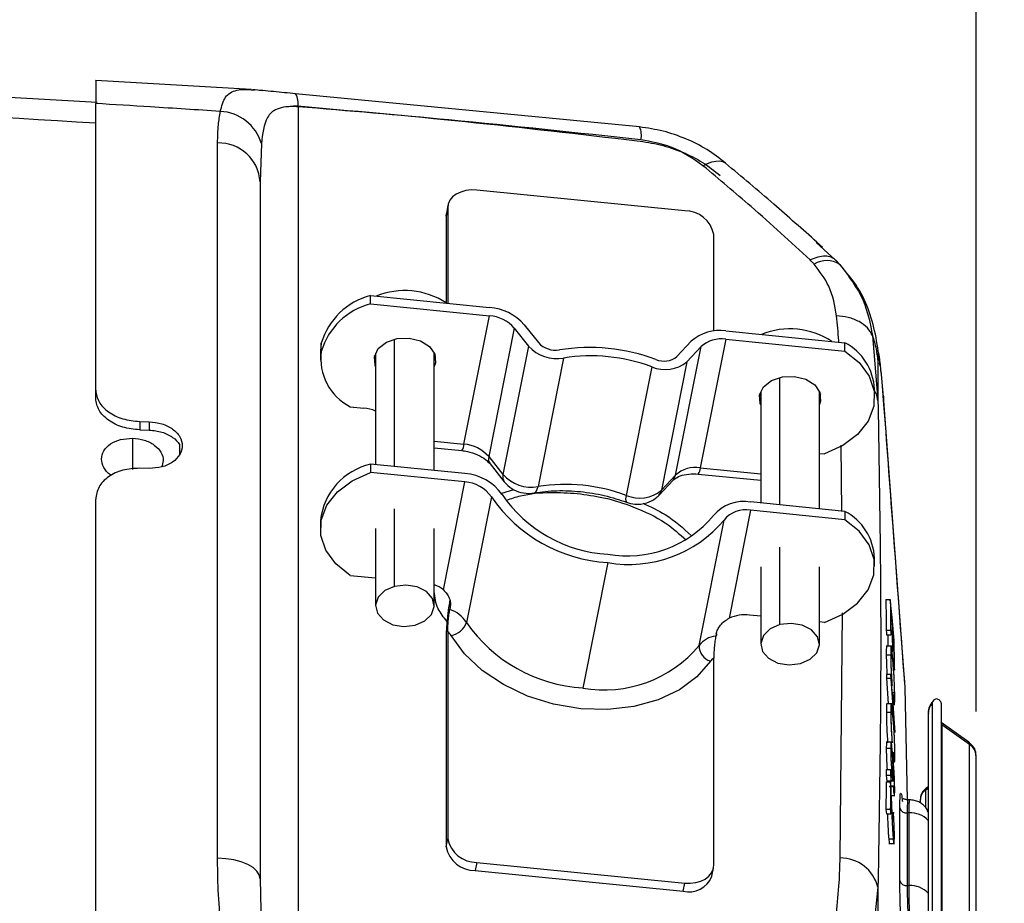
# Model space of a CAD drawing. Header units: millimetres. Extents: x 0 to 594, y 0 to 420.
# Tile 12 of 50: x 280 to 302, y 270 to 291. Entities that reach past the tile are written whole.
import ezdxf

# ---------------------------------------------------------------- set-up
doc = ezdxf.new("R2010")
doc.units = ezdxf.units.MM
doc.layers.add('SLD-0', color=7, linetype='Continuous')
doc.styles.add('SLDTEXTSTYLE0', font='TXT', dxfattribs={"width": 0.75})
doc.dimstyles.new('SLDDIMSTYLE0', dxfattribs={"dimtxt": 3.5, "dimasz": 3.2, "dimexe": 0, "dimexo": 0.0625, "dimgap": 0.875, "dimtad": 1, "dimdec": 1, "dimlfac": 3, "dimrnd": 1e-09, "dimzin": 12, "dimdsep": 46, "dimtxsty": 'SLDTEXTSTYLE0', "dimsah": 1, "dimcen": 0.09, "dimadec": 0, "dimazin": 3, "dimtfac": 1, "dimtdec": 1, "dimtofl": 0, "dimtmove": 0, "dimatfit": 3, "dimfxl": 1, "dimfrac": 2, "dimtolj": 1, "dimtzin": 12, "dimarcsym": 0})
doc.dimstyles.new('SLDDIMSTYLE2', dxfattribs={"dimtxt": 3.5, "dimasz": 3.2, "dimexe": 0, "dimexo": 0.0625, "dimgap": 0.875, "dimtad": 1, "dimdec": 1, "dimlfac": 3, "dimrnd": 1e-09, "dimzin": 4, "dimdsep": 46, "dimtxsty": 'SLDTEXTSTYLE0', "dimsah": 1, "dimcen": 0.09, "dimadec": 0, "dimazin": 1, "dimtfac": 1, "dimtdec": 1, "dimtofl": 0, "dimtmove": 0, "dimatfit": 3, "dimfxl": 1, "dimfrac": 2, "dimtolj": 1, "dimtzin": 12, "dimarcsym": 0})

# ---------------------------------------------------------------- blocks, each defined once
blk = doc.blocks.new('_D_4')
at = {"layer": 'SLD-0', "color": 7, "transparency": 16777216}
for p, q in [((253.352, 298.179), (324.588, 298.179)), ((323.588, 298.179), (323.588, 208.515)), ((311.764, 259.166), (311.764, 260.232)), ((311.764, 260.232), (317.321, 260.232)), ((317.321, 260.232), (317.321, 259.166)), ((311.764, 247.528), (311.764, 246.462)), ((317.321, 246.462), (317.321, 247.528)), ((311.764, 246.462), (317.321, 246.462)), ((253.352, 208.515), (324.588, 208.515))]:
    blk.add_line(p, q, dxfattribs=at)
for points in [[(323.588, 298.179), (323.038, 294.979), (324.138, 294.979)], [(323.588, 208.515), (324.138, 211.715), (323.038, 211.715)]]:
    blk.add_solid(points, dxfattribs=at)
at = {"layer": 'SLD-0', "color": 7, "transparency": 16777216, "char_height": 3.5, "attachment_point": 1, "rotation": 90, "style": 'SLDTEXTSTYLE0'}
for s, insert in [('269.0', (319.076, 250.167)), ('10.59', (312.809, 247.528)), ('%%c', (319.076, 244.889))]:
    blk.add_mtext(s, dxfattribs=dict(at, insert=insert))
blk = doc.blocks.new('_D_5')
at = {"layer": 'SLD-0', "color": 7, "transparency": 16777216}
for p, q in [((271.377, 350.062), (270.311, 350.062)), ((270.311, 350.062), (270.311, 344.506)), ((280.429, 350.062), (281.495, 350.062)), ((281.495, 350.062), (281.495, 344.506)), ((270.311, 344.506), (271.377, 344.506)), ((281.495, 344.506), (280.429, 344.506)), ((250.218, 304.091), (250.218, 340.269)), ((301.588, 274.832), (301.588, 340.269)), ((250.218, 339.269), (301.588, 339.269))]:
    blk.add_line(p, q, dxfattribs=at)
for points in [[(250.218, 339.269), (253.418, 338.719), (253.418, 339.819)], [(301.588, 339.269), (298.388, 339.819), (298.388, 338.719)]]:
    blk.add_solid(points, dxfattribs=at)
at = {"layer": 'SLD-0', "color": 7, "transparency": 16777216, "char_height": 3.5, "attachment_point": 1, "style": 'SLDTEXTSTYLE0'}
for s, insert in [('6.06', (271.377, 349.018)), ('153.8', (270.084, 343.781))]:
    blk.add_mtext(s, dxfattribs=dict(at, insert=insert))

msp = doc.modelspace()

# ---------------------------------------------------------------- linework, layer by layer
at = {"color": 7, "linetype": 'Continuous', "lineweight": 25}
for p, q in [((281.631, 288.652), (256.686, 290.09)), ((285.126, 288.944), (281.597, 289.153)), ((285.126, 288.942), (285.2, 288.938)), ((285.307, 288.931), (285.376, 288.924)), ((293.948, 288.098), (286.135, 288.852)), ((281.596, 282.12), (281.596, 288.631)), ((286.19, 288.556), (286.19, 267.926)), ((284.364, 271.499), (284.364, 287.735)), ((285.36, 287.723), (285.329, 286.851)), ((285.329, 286.851), (285.329, 271.032)), ((294.971, 286.194), (290.25, 286.663)), ((289.59, 286.257), (289.553, 286.07)), ((289.596, 286.322), (289.559, 286.135)), ((289.59, 286.257), (289.59, 284.096)), ((289.553, 286.07), (289.559, 286.135)), ((289.553, 286.07), (289.553, 284.107)), ((295.631, 283.465), (295.631, 285.657)), ((297.959, 285.472), (298.396, 285.077)), ((298.098, 285.371), (297.969, 285.485)), ((298.503, 284.966), (298.395, 285.078)), ((287.837, 284.081), (287.837, 284.27)), ((287.837, 284.27), (290.539, 284.001)), ((287.837, 284.081), (290.539, 283.813)), ((289.959, 280.895), (290.539, 283.813)), ((291.102, 283.532), (290.522, 280.615)), ((291.102, 283.532), (291.425, 283.125)), ((291.327, 283.608), (291.65, 283.201)), ((295.906, 283.468), (298.609, 283.199)), ((299.233, 283.362), (299.36, 281.887)), ((286.719, 283.002), (286.719, 283.191)), ((288.384, 280.387), (288.384, 283.28)), ((291.425, 283.125), (290.845, 280.207)), ((294.764, 280.193), (295.344, 283.111)), ((294.796, 282.888), (295.119, 283.232)), ((295.021, 282.767), (295.344, 283.111)), ((295.906, 283.279), (295.326, 280.362)), ((295.906, 283.279), (298.609, 283.011)), ((298.609, 283.011), (298.609, 283.199)), ((286.7, 282.994), (286.7, 282.806)), ((287.951, 282.965), (287.951, 280.43)), ((289.284, 280.298), (289.284, 282.965)), ((289.304, 282.908), (289.284, 282.851)), ((292.221, 282.851), (291.641, 279.934)), ((294.225, 282.652), (293.645, 279.734)), ((295.021, 282.767), (294.441, 279.85)), ((299.388, 282.744), (299.401, 282.676)), ((297.131, 279.518), (297.131, 282.411)), ((299.484, 281.97), (299.432, 282.562)), ((281.596, 281.931), (281.596, 282.12)), ((296.698, 282.095), (296.698, 279.561)), ((298.031, 279.428), (298.031, 282.095)), ((298.052, 282.039), (298.031, 281.982)), ((299.282, 281.953), (299.282, 282.141)), ((299.48, 282.011), (299.484, 281.97)), ((299.484, 281.97), (299.489, 281.889)), ((287.373, 281.747), (287.688, 281.716)), ((299.492, 281.875), (299.487, 281.913)), ((299.972, 275.464), (299.491, 281.882)), ((282.596, 281.411), (282.81, 281.406)), ((282.596, 281.411), (282.596, 281.222)), ((282.81, 281.406), (282.81, 281.217)), ((282.596, 281.222), (282.81, 281.217)), ((282.429, 281.031), (282.429, 280.324)), ((283.505, 280.664), (283.505, 280.87)), ((289.284, 280.962), (289.959, 280.895)), ((298.542, 279.369), (298.522, 280.871)), ((289.284, 280.813), (289.91, 280.751)), ((290.522, 280.615), (290.845, 280.207)), ((298.031, 280.688), (298.145, 280.677)), ((287.837, 280.441), (287.837, 280.253)), ((289.978, 280.229), (287.837, 280.441)), ((290.552, 280.447), (290.875, 280.04)), ((282.81, 280.345), (282.596, 280.351)), ((289.978, 280.04), (287.837, 280.253)), ((294.441, 279.85), (294.764, 280.193)), ((295.277, 280.218), (296.698, 280.077)), ((295.326, 280.362), (296.698, 280.226)), ((289.491, 277.59), (289.978, 280.04)), ((294.383, 279.734), (294.706, 280.077)), ((290.822, 279.785), (291.093, 279.868)), ((281.596, 269.919), (281.596, 279.645)), ((290.582, 279.699), (290.016, 276.852)), ((298.609, 279.371), (296.468, 279.584)), ((288.384, 277.669), (288.384, 279.427)), ((296.468, 279.395), (295.981, 276.945)), ((298.609, 279.182), (296.468, 279.395)), ((298.609, 279.371), (298.609, 279.182)), ((286.7, 279.166), (286.7, 278.977)), ((295.298, 276.327), (295.864, 279.174)), ((287.951, 278.985), (287.951, 277.228)), ((289.284, 277.228), (289.284, 278.985)), ((297.131, 276.8), (297.131, 278.557)), ((293.223, 278.209), (292.657, 275.361)), ((299.282, 278.124), (299.282, 278.313)), ((296.698, 278.116), (296.698, 276.358)), ((298.031, 276.358), (298.031, 278.116)), ((287.373, 277.919), (287.951, 277.861)), ((289.646, 277.189), (289.646, 277.274)), ((299.54, 277.371), (299.64, 277.371)), ((289.646, 277.189), (289.637, 277.142)), ((298.501, 271.506), (298.557, 277.068)), ((296.698, 276.992), (296.439, 277.018)), ((298.145, 276.848), (298.031, 276.86)), ((299.655, 276.822), (299.682, 276.822)), ((289.59, 276.638), (289.59, 271.94)), ((295.686, 276.588), (295.677, 276.542)), ((299.546, 276.677), (299.647, 276.677)), ((289.553, 276.451), (289.553, 271.753)), ((299.557, 276.567), (299.657, 276.567)), ((299.695, 276.428), (299.72, 276.428)), ((299.694, 276.312), (299.547, 276.312)), ((299.664, 276.198), (299.697, 276.198)), ((295.631, 271.34), (295.631, 276.038)), ((299.548, 276.117), (299.649, 276.117)), ((299.55, 275.676), (299.65, 275.676)), ((299.55, 275.585), (299.594, 275.006)), ((299.55, 275.585), (299.651, 275.585)), ((299.67, 275.422), (299.68, 275.422)), ((299.682, 275.262), (299.731, 275.262)), ((300.033, 272.821), (299.977, 275.37)), ((299.686, 275.207), (299.713, 275.207)), ((299.697, 275.058), (299.716, 275.058)), ((300.589, 275.016), (300.589, 269.359)), ((300.795, 275.016), (300.795, 269.359)), ((299.699, 275.006), (299.55, 275.006)), ((299.551, 274.812), (299.651, 274.812)), ((299.702, 274.985), (299.742, 274.985)), ((300.498, 274.778), (300.498, 269.121)), ((301.42, 274.135), (300.795, 274.577)), ((300.811, 274.528), (300.795, 274.54)), ((300.811, 274.528), (300.811, 268.871)), ((301.441, 274.082), (300.811, 274.528)), ((299.694, 274.129), (299.548, 274.129)), ((299.549, 273.999), (299.649, 273.999)), ((301.441, 268.425), (301.441, 274.082)), ((301.588, 268.175), (301.588, 273.832)), ((299.548, 273.512), (299.648, 273.512)), ((299.546, 273.228), (299.646, 273.228)), ((299.547, 273.382), (299.647, 273.382)), ((299.559, 273.252), (299.659, 273.252)), ((299.653, 273.135), (299.646, 273.228)), ((299.659, 273.39), (299.678, 273.39)), ((299.659, 273.253), (299.709, 273.253)), ((299.616, 273.129), (299.716, 273.129)), ((299.631, 273.14), (299.731, 273.14)), ((300.498, 273.082), (300.447, 273.045)), ((300.447, 272.645), (300.447, 273.045)), ((300.498, 273.119), (300.468, 273.098)), ((299.655, 272.92), (299.741, 272.92)), ((300.102, 272.821), (300.022, 272.821)), ((300.32, 272.829), (300.32, 272.753)), ((299.54, 272.613), (299.64, 272.613)), ((299.652, 272.6), (299.67, 272.6)), ((299.55, 272.503), (299.651, 272.503)), ((300.069, 272.528), (300.024, 272.528)), ((289.553, 271.753), (289.59, 271.94)), ((299.604, 271.939), (299.705, 271.939)), ((299.604, 271.833), (299.733, 271.833)), ((290.25, 271.403), (290.213, 271.216)), ((290.213, 271.216), (294.933, 270.747)), ((290.25, 271.403), (294.971, 270.934)), ((295.587, 271.088), (295.624, 271.275)), ((285.329, 271.032), (285.36, 269.811)), ((294.933, 270.747), (294.971, 270.934)), ((299.36, 270.841), (299.233, 269.68)), ((300.024, 270.878), (300.069, 270.878))]:
    msp.add_line(p, q, dxfattribs=at)
at = {"color": 7, "linetype": 'Continuous', "lineweight": 25, "flags": 128}
for points in [[(286.135, 288.852), (286.129, 288.853), (286.115, 288.847)], [(295.386, 287.216), (295.489, 287.267), (295.588, 287.303), (295.679, 287.322), (295.761, 287.325), (295.832, 287.311), (295.891, 287.28), (295.9, 287.272)], [(290.25, 286.663), (290.122, 286.667), (289.998, 286.652), (289.884, 286.62), (289.783, 286.571), (289.701, 286.508), (289.64, 286.433), (289.603, 286.348), (289.59, 286.257)], [(287.951, 282.663), (287.939, 282.69), (287.924, 282.883), (288.014, 283.065), (288.196, 283.209), (288.442, 283.293), (288.715, 283.304)], [(288.715, 283.304), (288.972, 283.24), (289.176, 283.112), (289.295, 282.938), (289.31, 282.745), (289.284, 282.663)], [(286.719, 283.191), (286.7, 283.017), (286.7, 282.994)], [(287.951, 282.851), (287.939, 282.878), (287.93, 282.908)], [(298.609, 283.011), (298.934, 282.75), (299.159, 282.441), (299.271, 282.103), (299.263, 281.756), (299.135, 281.42), (298.895, 281.117), (298.559, 280.864), (298.145, 280.677)], [(296.698, 281.794), (296.687, 281.821), (296.671, 282.013), (296.761, 282.196), (296.943, 282.34), (297.189, 282.424), (297.462, 282.435)], [(297.462, 282.435), (297.72, 282.371), (297.924, 282.242), (298.042, 282.068), (298.058, 281.876), (298.031, 281.794)], [(299.489, 281.889), (299.46, 282.218), (299.437, 282.477)], [(296.698, 281.982), (296.687, 282.009), (296.677, 282.039)], [(299.36, 281.887), (299.334, 282.006), (299.282, 282.116)], [(287.373, 277.919), (287.048, 278.179), (286.823, 278.488), (286.711, 278.826), (286.719, 279.174), (286.847, 279.509), (287.086, 279.813), (287.423, 280.066), (287.837, 280.253)], [(294.706, 280.077), (294.742, 280.129), (294.764, 280.193)], [(291.55, 279.789), (291.573, 279.798), (291.601, 279.826), (291.624, 279.872), (291.641, 279.934)], [(294.387, 279.739), (294.419, 279.786), (294.441, 279.85)], [(298.145, 276.848), (298.559, 277.035), (298.895, 277.288), (299.135, 277.592), (299.263, 277.927), (299.271, 278.275), (299.159, 278.613), (298.934, 278.922), (298.609, 279.182)], [(288.851, 276.786), (289.072, 276.883), (289.224, 277.032), (289.283, 277.211), (289.242, 277.393), (289.105, 277.549), (288.893, 277.657), (288.64, 277.699), (288.384, 277.669)], [(288.384, 277.669), (288.162, 277.572), (288.01, 277.423), (287.951, 277.244), (287.993, 277.062), (288.13, 276.906), (288.341, 276.799), (288.594, 276.756), (288.851, 276.786)], [(299.729, 276.441), (299.679, 276.962), (299.64, 277.371)], [(299.652, 277.138), (299.669, 276.961), (299.682, 276.822)], [(297.598, 275.917), (297.819, 276.014), (297.971, 276.163), (298.031, 276.342), (297.989, 276.524), (297.852, 276.68), (297.641, 276.787), (297.388, 276.829), (297.131, 276.8)], [(297.131, 276.8), (296.91, 276.703), (296.758, 276.554), (296.698, 276.375), (296.74, 276.193), (296.877, 276.037), (297.088, 275.929), (297.341, 275.887), (297.598, 275.917)], [(299.546, 276.677), (299.552, 276.616), (299.557, 276.567)], [(299.647, 276.677), (299.652, 276.616), (299.657, 276.567)], [(299.693, 276.712), (299.708, 276.553), (299.72, 276.428)], [(295.554, 275.968), (295.25, 275.614), (294.85, 275.317), (294.366, 275.09), (293.818, 274.94), (293.226, 274.874), (292.61, 274.892), (291.995, 274.996), (291.403, 275.18), (290.855, 275.439), (290.371, 275.762), (289.971, 276.138), (289.667, 276.553)], [(299.687, 276.307), (299.693, 276.246), (299.697, 276.198)], [(299.725, 275.878), (299.731, 275.817), (299.735, 275.769)], [(299.55, 275.676), (299.55, 275.625), (299.55, 275.585)], [(299.65, 275.676), (299.65, 275.625), (299.651, 275.585)], [(299.743, 274.445), (299.691, 275.135), (299.65, 275.676)], [(299.651, 275.585), (299.703, 274.895), (299.743, 274.354)], [(299.68, 275.422), (299.681, 275.473), (299.683, 275.513)], [(299.713, 275.207), (299.715, 275.123), (299.716, 275.058)], [(299.743, 274.354), (299.743, 274.405), (299.743, 274.445)], [(299.68, 274.116), (299.682, 274.168), (299.684, 274.208)], [(299.714, 273.902), (299.716, 273.818), (299.717, 273.752)], [(299.66, 273.382), (299.653, 273.455), (299.648, 273.512)], [(299.547, 273.382), (299.554, 273.309), (299.559, 273.252)], [(299.647, 273.382), (299.654, 273.309), (299.659, 273.252)], [(299.716, 273.129), (299.716, 273.061), (299.716, 273.007)], [(299.54, 272.613), (299.546, 272.552), (299.55, 272.503)], [(299.64, 272.613), (299.646, 272.552), (299.651, 272.503)], [(299.709, 272.542), (299.708, 272.483), (299.707, 272.436)], [(285.329, 271.032), (285.311, 271.121), (285.257, 271.207), (285.168, 271.286), (285.049, 271.356), (284.903, 271.415), (284.736, 271.459), (284.554, 271.487), (284.364, 271.499)], [(294.971, 270.934), (295.099, 270.93), (295.223, 270.944), (295.337, 270.977), (295.437, 271.025), (295.52, 271.089), (295.581, 271.164), (295.618, 271.249), (295.631, 271.34)]]:
    msp.add_lwpolyline(points, dxfattribs=at)
at = {"color": 7, "linetype": 'Continuous', "lineweight": 25}
for centre, radius, start, end in [((285.765, 288.629), 0.432, 350.2892, 31.0378), ((284.38, 287.429), 1.023, 16.7058, 87.4457), ((293.509, 287.906), 0.479, 347.866, 23.7175), ((284.388, 286.792), 0.943, 3.5716, 91.4643), ((294.979, 285.53), 0.664, 11.0114, 90.7365), ((298.197, 284.523), 0.541, 56.9195, 121.8517), ((288.225, 282.749), 1.569, 104.3214, 163.6605), ((288.613, 282.649), 1.734, 57.1905, 111.9809), ((288.225, 282.561), 1.569, 104.3214, 163.6605), ((290.454, 282.844), 1.16, 41.1941, 85.7811), ((290.478, 282.986), 0.829, 41.1941, 85.7811), ((297.361, 281.783), 1.731, 56.6359, 112.0136), ((295.761, 282.523), 0.956, 81.2369, 132.1718), ((295.802, 282.604), 0.683, 81.2369, 132.1718), ((292.068, 283.703), 0.865, 221.9427, 280.1245), ((292.036, 283.548), 0.519, 221.9427, 280.1245), ((292.809, 278.764), 4.327, 69.5842, 99.0652), ((298.017, 282.08), 1.267, 2.788, 62.1415), ((287.936, 282.839), 1.228, 172.3391, 242.6934), ((292.844, 278.942), 3.959, 69.5842, 99.0652), ((294.501, 283.239), 0.458, 246.4593, 310.0322), ((294.53, 283.352), 0.763, 246.4593, 310.0322), ((287.611, 280.877), 0.843, 66.227, 84.7502), ((289.728, 280.894), 0.231, 321.8961, 0.3235), ((289.899, 280.069), 0.829, 41.1941, 85.7811), ((290.715, 280.563), 0.2, 165.0269, 215.3064), ((288.164, 279.005), 1.473, 102.834, 173.7439), ((289.912, 279.124), 1.106, 34.5526, 86.5797), ((291.038, 280.155), 0.2, 165.0163, 215.4815), ((291.489, 280.785), 0.865, 221.9427, 280.1245), ((295.222, 279.687), 0.683, 81.2369, 132.1718), ((295.06, 280.372), 0.267, 324.6648, 357.8077), ((289.931, 279.251), 0.79, 34.5526, 86.5797), ((292.264, 276.024), 3.959, 69.5842, 99.0652), ((293.41, 281.533), 3.141, 214.5526, 266.5797), ((293.818, 279.658), 0.188, 156.227, 205.0079), ((293.95, 280.434), 0.763, 246.4593, 310.0322), ((293.429, 281.66), 3.457, 214.5526, 266.5797), ((296.312, 278.7), 0.897, 79.9776, 140.1766), ((293.666, 280.906), 2.547, 259.9776, 320.1766), ((296.356, 278.764), 0.641, 79.9776, 140.1766), ((298.017, 278.251), 1.267, 2.788, 62.1415), ((293.711, 280.97), 2.804, 259.9776, 320.1766), ((289.06, 277.053), 0.689, 51.263, 71.0303), ((289.419, 276.466), 0.71, 32.9288, 72.2006), ((289.586, 277), 0.454, 280.3106, 340.9469), ((292.863, 278.813), 3.457, 214.5526, 266.5797), ((296.345, 276.13), 0.893, 83.9374, 114.0828), ((289.413, 276.4), 0.297, 31.1057, 53.4008), ((295.735, 275.997), 0.547, 96.0869, 143.0004), ((293.145, 278.122), 2.804, 259.9776, 320.1766), ((295.666, 276.319), 0.368, 178.7234, 252.1809), ((295.737, 275.843), 0.222, 118.4883, 145.6147), ((300.867, 274.773), 0.369, 138.8175, 179.2384), ((300.748, 274.533), 0.0637, 355.0786, 41.9932), ((301.381, 274.088), 0.0607, 354.297, 50.2881), ((301.275, 273.817), 0.313, 2.7971, 57.9253), ((300.589, 272.817), 0.269, 121.8119, 177.4658), ((300.509, 273.051), 0.0623, 130.4582, 184.9568), ((300.004, 272.68), 0.153, 195.9984, 277.2605), ((300.096, 271.973), 0.556, 43.7262, 92.8087), ((290.242, 272.067), 0.664, 191.0114, 270.7365), ((290.205, 271.88), 0.664, 191.0114, 270.7365), ((298.504, 270.623), 0.882, 14.2766, 90.2161), ((295.07, 271.282), 0.552, 255.6638, 339.4818), ((300.005, 271.031), 0.154, 195.9721, 276.945), ((300.093, 270.321), 0.558, 43.583, 92.5178)]:
    msp.add_arc(centre, radius, start, end, dxfattribs=at)
for points, knots in [([(281.596, 288.18), (276.964, 288.47), (268.661, 288.99), (260.357, 289.49), (256.686, 289.711)], [0, 0, 0, 0, 0.557833, 1, 1, 1, 1]), ([(281.596, 289.144), (281.596, 289.147), (281.596, 289.18), (281.596, 289.038), (281.596, 288.767), (281.596, 288.631)], [0, 0, 0, 0, 0.042912, 0.520049, 1, 1, 1, 1]), ([(284.426, 288.451), (284.457, 288.57), (284.518, 288.807), (284.732, 288.929), (284.953, 288.955), (285.089, 288.945), (285.126, 288.942)], [0, 0, 0, 0, 0.372259, 0.743636, 0.932152, 1, 1, 1, 1]), ([(286.135, 288.852), (286.051, 288.859), (285.88, 288.874), (285.532, 288.911), (285.314, 288.93), (285.164, 288.943)], [0, 0, 0, 0, 0.230528, 0.472932, 1, 1, 1, 1]), ([(284.426, 288.451), (283.898, 288.485), (282.955, 288.545), (282.011, 288.604), (281.596, 288.631)], [0, 0, 0, 0, 0.559813, 1, 1, 1, 1]), ([(284.364, 287.735), (284.367, 287.873), (284.371, 288.12), (284.409, 288.35), (284.426, 288.451)], [0, 0, 0, 0, 0.559967, 1, 1, 1, 1]), ([(286.19, 288.556), (286.142, 288.558), (286.043, 288.562), (285.87, 288.551), (285.641, 288.493), (285.418, 288.26), (285.383, 287.938), (285.36, 287.723)], [0, 0, 0, 0, 0.061963, 0.126153, 0.250654, 0.500266, 1, 1, 1, 1]), ([(286.098, 288.583), (287.397, 288.468), (289.993, 288.238), (292.592, 287.935), (293.89, 287.784)], [0, 0, 0, 0, 0.500156, 1, 1, 1, 1]), ([(293.977, 287.805), (292.524, 287.962), (289.928, 288.243), (287.332, 288.461), (286.19, 288.556)], [0, 0, 0, 0, 0.559992, 1, 1, 1, 1]), ([(295.9, 287.273), (295.763, 287.38), (295.492, 287.594), (295.005, 287.836), (294.486, 288.016), (294.127, 288.071), (293.948, 288.098)], [0, 0, 0, 0, 0.253654, 0.503575, 0.753157, 1, 1, 1, 1]), ([(293.89, 287.784), (294.067, 287.758), (294.42, 287.707), (294.924, 287.535), (295.391, 287.303), (295.647, 287.099), (295.776, 286.996)], [0, 0, 0, 0, 0.249221, 0.499656, 0.748809, 1, 1, 1, 1]), ([(295.386, 287.216), (295.156, 287.378), (294.745, 287.669), (294.212, 287.763), (293.977, 287.805)], [0, 0, 0, 0, 0.559617, 1, 1, 1, 1]), ([(297.819, 285.08), (297.377, 285.485), (296.589, 286.21), (295.754, 286.908), (295.386, 287.216)], [0, 0, 0, 0, 0.559787, 1, 1, 1, 1]), ([(297.969, 285.485), (297.646, 285.772), (296.972, 286.372), (296.267, 286.965), (295.9, 287.273)], [0, 0, 0, 0, 0.480089, 1, 1, 1, 1]), ([(298.396, 285.077), (298.365, 285.101), (298.302, 285.149), (298.163, 285.169), (298, 285.151), (297.878, 285.103), (297.819, 285.08)], [0, 0, 0, 0, 0.246502, 0.499963, 0.753443, 1, 1, 1, 1]), ([(297.912, 284.982), (297.894, 285.001), (297.864, 285.033), (297.832, 285.065), (297.819, 285.08)], [0, 0, 0, 0, 0.5599998, 1, 1, 1, 1]), ([(298.396, 285.077), (298.412, 285.06), (298.445, 285.027), (298.476, 284.993), (298.492, 284.976)], [0, 0, 0, 0, 0.499683, 1, 1, 1, 1]), ([(298.415, 283.81), (298.38, 284.038), (298.32, 284.444), (298.036, 284.818), (297.912, 284.982)], [0, 0, 0, 0, 0.560872, 1, 1, 1, 1]), ([(298.492, 284.976), (298.695, 284.708), (299.079, 284.201), (299.184, 283.631), (299.233, 283.362)], [0, 0, 0, 0, 0.527537, 1, 1, 1, 1]), ([(299.412, 282.688), (299.383, 282.901), (299.327, 283.327), (299.176, 283.901), (298.935, 284.453), (298.64, 284.803), (298.494, 284.976)], [0, 0, 0, 0, 0.252409, 0.506098, 0.755943, 1, 1, 1, 1]), ([(299.233, 283.362), (299.2, 283.422), (299.132, 283.543), (298.938, 283.685), (298.694, 283.783), (298.506, 283.801), (298.415, 283.81)], [0, 0, 0, 0, 0.244741, 0.5, 0.755259, 1, 1, 1, 1]), ([(298.47, 283.213), (298.47, 283.224), (298.461, 283.422), (298.437, 283.621), (298.415, 283.81)], [0, 0, 0, 0, 0.054458, 1, 1, 1, 1]), ([(299.233, 283.362), (299.264, 283.261), (299.326, 283.06), (299.348, 282.853), (299.36, 282.751)], [0, 0, 0, 0, 0.503975, 1, 1, 1, 1]), ([(299.437, 282.477), (299.425, 282.605), (299.4, 282.859), (299.375, 282.993), (299.362, 282.949), (299.36, 282.817), (299.36, 282.751)], [0, 0, 0, 0, 0.2810095, 0.5603126, 0.7801144, 1, 1, 1, 1]), ([(299.36, 282.751), (299.36, 282.595), (299.36, 282.316), (299.36, 282.018), (299.36, 281.887)], [0, 0, 0, 0, 0.560741, 1, 1, 1, 1]), ([(281.596, 282.12), (281.611, 282.031), (281.641, 281.853), (281.872, 281.62), (282.203, 281.452), (282.465, 281.425), (282.596, 281.411)], [0, 0, 0, 0, 0.249997, 0.499769, 0.749437, 1, 1, 1, 1]), ([(282.596, 281.222), (282.465, 281.236), (282.203, 281.263), (281.873, 281.431), (281.641, 281.664), (281.611, 281.842), (281.596, 281.931)], [0, 0, 0, 0, 0.250002, 0.499778, 0.749442, 1, 1, 1, 1]), ([(299.36, 281.887), (299.391, 280.044), (299.454, 276.357), (299.391, 272.68), (299.36, 270.841)], [0, 0, 0, 0, 0.499994, 1, 1, 1, 1]), ([(299.977, 275.37), (299.886, 276.586), (299.723, 278.758), (299.56, 280.932), (299.489, 281.889)], [0, 0, 0, 0, 0.5599998, 1, 1, 1, 1]), ([(282.81, 281.406), (282.909, 281.396), (283.105, 281.375), (283.354, 281.249), (283.521, 281.071), (283.58, 280.862), (283.522, 280.654), (283.355, 280.481), (283.105, 280.362), (282.909, 280.351), (282.81, 280.345)], [0, 0, 0, 0, 0.1250576, 0.2500047, 0.3748966, 0.4997859, 0.6247251, 0.7497682, 0.8748389, 1, 1, 1, 1]), ([(282.81, 281.217), (282.91, 281.207), (283.107, 281.186), (283.348, 281.06), (283.473, 280.944), (283.503, 280.875), (283.505, 280.87)], [0, 0, 0, 0, 0.334353, 0.658555, 0.973456, 1, 1, 1, 1]), ([(281.942, 280.197), (281.94, 280.198), (281.861, 280.237), (281.771, 280.367), (281.71, 280.558), (281.766, 280.752), (281.922, 280.909), (282.155, 281.016), (282.338, 281.026), (282.429, 281.031)], [0, 0, 0, 0, 0.005811, 0.171648, 0.337333, 0.50294, 0.668542, 0.834207, 1, 1, 1, 1]), ([(282.429, 281.031), (282.521, 281.022), (282.704, 281.003), (282.938, 280.884), (283.091, 280.719), (283.15, 280.537), (283.107, 280.426), (283.088, 280.378)], [0, 0, 0, 0, 0.209759, 0.419329, 0.62879, 0.838978, 1, 1, 1, 1]), ([(289.91, 280.751), (289.952, 280.746), (290.074, 280.729), (290.271, 280.664), (290.454, 280.554), (290.521, 280.481), (290.552, 280.447)], [0, 0, 0, 0, 0.1550749, 0.4518901, 0.749497, 1, 1, 1, 1]), ([(282.596, 280.351), (282.465, 280.343), (282.203, 280.328), (281.873, 280.169), (281.641, 279.934), (281.611, 279.742), (281.596, 279.645)], [0, 0, 0, 0, 0.250002, 0.499778, 0.749442, 1, 1, 1, 1]), ([(294.706, 280.077), (294.717, 280.088), (294.749, 280.119), (294.86, 280.18), (295.051, 280.227), (295.204, 280.221), (295.277, 280.218)], [0, 0, 0, 0, 0.153556, 0.432004, 0.726279, 1, 1, 1, 1]), ([(290.875, 280.04), (290.928, 279.986), (291.032, 279.878), (291.254, 279.788), (291.433, 279.772), (291.532, 279.786), (291.55, 279.789)], [0, 0, 0, 0, 0.299741, 0.598043, 0.92915, 1, 1, 1, 1]), ([(290.93, 279.628), (291.033, 279.663), (291.339, 279.766), (291.89, 279.815), (292.327, 279.79), (292.528, 279.778)], [0, 0, 0, 0, 0.21659, 0.639956, 1, 1, 1, 1]), ([(291.55, 279.789), (291.635, 279.801), (291.888, 279.839), (292.335, 279.85), (292.878, 279.794), (293.319, 279.693), (293.568, 279.606), (293.647, 279.579)], [0, 0, 0, 0, 0.1280439, 0.3793405, 0.6312476, 0.8832468, 1, 1, 1, 1]), ([(292.528, 279.778), (292.729, 279.751), (293.168, 279.691), (293.854, 279.471), (294.516, 279.155), (294.854, 278.857), (295.006, 278.722)], [0, 0, 0, 0, 0.214685, 0.467126, 0.760567, 1, 1, 1, 1]), ([(293.647, 279.579), (293.71, 279.561), (293.863, 279.518), (294.101, 279.547), (294.282, 279.637), (294.36, 279.711), (294.383, 279.734)], [0, 0, 0, 0, 0.24642, 0.591478, 0.875823, 1, 1, 1, 1]), ([(294.018, 279.555), (294.194, 279.475), (294.622, 279.281), (294.936, 278.99), (295.121, 278.82)], [0, 0, 0, 0, 0.412306, 1, 1, 1, 1]), ([(289.574, 276.874), (289.498, 276.968), (289.324, 277.184), (289.298, 277.421), (289.284, 277.555)], [0, 0, 0, 0, 0.435905, 1, 1, 1, 1]), ([(289.491, 277.59), (289.52, 277.562), (289.577, 277.506), (289.629, 277.401), (289.657, 277.291), (289.65, 277.223), (289.646, 277.189)], [0, 0, 0, 0, 0.249094, 0.4995479, 0.7517558, 1, 1, 1, 1]), ([(289.637, 277.339), (289.631, 277.308), (289.619, 277.246), (289.603, 277.134), (289.588, 277.013), (289.575, 276.889), (289.565, 276.766), (289.555, 276.61), (289.554, 276.515), (289.553, 276.451)], [0, 0, 0, 0, 0.124999, 0.250222, 0.37522, 0.500074, 0.624502, 0.749488, 1, 1, 1, 1]), ([(299.54, 277.371), (299.541, 277.241), (299.544, 277.01), (299.546, 276.779), (299.546, 276.677)], [0, 0, 0, 0, 0.56, 1, 1, 1, 1]), ([(299.64, 277.371), (299.642, 277.241), (299.644, 277.01), (299.646, 276.779), (299.647, 276.677)], [0, 0, 0, 0, 0.56, 1, 1, 1, 1]), ([(289.59, 276.638), (289.591, 276.674), (289.591, 276.745), (289.6, 276.861), (289.609, 276.955), (289.617, 277.024), (289.627, 277.089), (289.633, 277.124), (289.637, 277.142)], [0, 0, 0, 0, 0.250523, 0.497997, 0.623911, 0.748762, 0.874498, 1, 1, 1, 1]), ([(299.657, 276.567), (299.656, 276.674), (299.655, 276.864), (299.653, 277.054), (299.652, 277.138)], [0, 0, 0, 0, 0.56, 1, 1, 1, 1]), ([(295.686, 276.588), (295.696, 276.622), (295.715, 276.689), (295.78, 276.789), (295.867, 276.881), (295.943, 276.924), (295.981, 276.945)], [0, 0, 0, 0, 0.249322, 0.499542, 0.749222, 1, 1, 1, 1]), ([(299.682, 276.822), (299.683, 276.725), (299.685, 276.554), (299.686, 276.383), (299.687, 276.307)], [0, 0, 0, 0, 0.56, 1, 1, 1, 1]), ([(295.694, 276.589), (295.693, 276.569), (295.692, 276.546), (295.677, 276.528), (295.674, 276.525)], [0, 0, 0, 0, 0.848735, 1, 1, 1, 1]), ([(299.697, 276.198), (299.697, 276.294), (299.695, 276.465), (299.694, 276.637), (299.693, 276.712)], [0, 0, 0, 0, 0.56, 1, 1, 1, 1]), ([(295.677, 276.542), (295.674, 276.524), (295.667, 276.489), (295.658, 276.424), (295.65, 276.355), (295.64, 276.261), (295.632, 276.145), (295.631, 276.074), (295.631, 276.038)], [0, 0, 0, 0, 0.124968, 0.250488, 0.375538, 0.500653, 0.748667, 1, 1, 1, 1]), ([(299.585, 276.567), (299.585, 276.556), (299.585, 276.471), (299.586, 276.386), (299.587, 276.312)], [0, 0, 0, 0, 0.13234, 1, 1, 1, 1]), ([(299.72, 276.428), (299.721, 276.325), (299.723, 276.142), (299.724, 275.959), (299.725, 275.878)], [0, 0, 0, 0, 0.56, 1, 1, 1, 1]), ([(299.735, 275.769), (299.734, 275.894), (299.733, 276.118), (299.73, 276.342), (299.729, 276.441)], [0, 0, 0, 0, 0.56, 1, 1, 1, 1]), ([(299.557, 276.308), (299.556, 276.309), (299.553, 276.311), (299.549, 276.265), (299.549, 276.177), (299.548, 276.117)], [0, 0, 0, 0, 0.139914, 0.417149, 1, 1, 1, 1]), ([(299.657, 276.307), (299.656, 276.308), (299.653, 276.31), (299.649, 276.261), (299.649, 276.175), (299.649, 276.117)], [0, 0, 0, 0, 0.159551, 0.435892, 1, 1, 1, 1]), ([(299.659, 276.022), (299.659, 276.044), (299.659, 276.087), (299.661, 276.128), (299.664, 276.15), (299.67, 276.142), (299.681, 276.07), (299.689, 275.983), (299.694, 275.939)], [0, 0, 0, 0, 0.124287, 0.249012, 0.376345, 0.499322, 0.748039, 1, 1, 1, 1]), ([(299.693, 276.067), (299.687, 276.125), (299.675, 276.241), (299.665, 276.285), (299.66, 276.306)], [0, 0, 0, 0, 0.5049057, 1, 1, 1, 1]), ([(299.548, 276.117), (299.549, 276.068), (299.55, 275.971), (299.556, 275.809), (299.561, 275.712), (299.563, 275.676)], [0, 0, 0, 0, 0.39914, 0.778449, 1, 1, 1, 1]), ([(299.649, 276.117), (299.649, 276.069), (299.65, 275.972), (299.657, 275.785), (299.667, 275.592), (299.676, 275.479), (299.68, 275.422)], [0, 0, 0, 0, 0.251021, 0.499765, 0.748572, 1, 1, 1, 1]), ([(299.683, 275.513), (299.679, 275.555), (299.673, 275.636), (299.665, 275.776), (299.66, 275.915), (299.659, 275.987), (299.659, 276.022)], [0, 0, 0, 0, 0.2544697, 0.5003339, 0.7498115, 1, 1, 1, 1]), ([(299.741, 275.154), (299.74, 275.221), (299.739, 275.321), (299.732, 275.487), (299.726, 275.613), (299.719, 275.734), (299.708, 275.895), (299.699, 275.997), (299.693, 276.067)], [0, 0, 0, 0, 0.248182, 0.374969, 0.498928, 0.612591, 0.731195, 1, 1, 1, 1]), ([(299.694, 275.939), (299.698, 275.886), (299.707, 275.789), (299.718, 275.636), (299.724, 275.513), (299.728, 275.421), (299.73, 275.335), (299.73, 275.288), (299.731, 275.262)], [0, 0, 0, 0, 0.277941, 0.49961, 0.624239, 0.749744, 0.865695, 1, 1, 1, 1]), ([(299.731, 275.262), (299.731, 275.234), (299.731, 275.181), (299.727, 275.144), (299.721, 275.157), (299.716, 275.19), (299.713, 275.207)], [0, 0, 0, 0, 0.265375, 0.498155, 0.748938, 1, 1, 1, 1]), ([(299.716, 275.058), (299.72, 275.031), (299.726, 274.989), (299.73, 274.992), (299.732, 274.993)], [0, 0, 0, 0, 0.632881, 1, 1, 1, 1]), ([(299.735, 274.991), (299.737, 275.006), (299.741, 275.036), (299.741, 275.114), (299.741, 275.154)], [0, 0, 0, 0, 0.499501, 1, 1, 1, 1]), ([(300.642, 275.103), (300.612, 275.069), (300.543, 274.987), (300.492, 274.868), (300.504, 274.792), (300.506, 274.776)], [0, 0, 0, 0, 0.366687, 0.864107, 1, 1, 1, 1]), ([(300.688, 275.118), (300.674, 275.113), (300.647, 275.102), (300.616, 275.078), (300.594, 275.049), (300.591, 275.027), (300.589, 275.016)], [0, 0, 0, 0, 0.254255, 0.498983, 0.748763, 1, 1, 1, 1]), ([(300.795, 275.016), (300.793, 275.027), (300.789, 275.049), (300.764, 275.078), (300.73, 275.102), (300.702, 275.112), (300.688, 275.118)], [0, 0, 0, 0, 0.24929, 0.499796, 0.742989, 1, 1, 1, 1]), ([(299.562, 275.002), (299.561, 275.003), (299.558, 275.005), (299.553, 274.959), (299.552, 274.871), (299.551, 274.812)], [0, 0, 0, 0, 0.141925, 0.41982, 1, 1, 1, 1]), ([(299.551, 274.812), (299.551, 274.762), (299.552, 274.665), (299.558, 274.486), (299.567, 274.295), (299.575, 274.181), (299.58, 274.116)], [0, 0, 0, 0, 0.257141, 0.499795, 0.715791, 1, 1, 1, 1]), ([(299.662, 275.002), (299.661, 275.003), (299.657, 275.005), (299.652, 274.956), (299.652, 274.87), (299.651, 274.812)], [0, 0, 0, 0, 0.159516, 0.435884, 1, 1, 1, 1]), ([(299.651, 274.812), (299.651, 274.763), (299.652, 274.667), (299.658, 274.479), (299.668, 274.286), (299.676, 274.173), (299.68, 274.116)], [0, 0, 0, 0, 0.2510233, 0.4997629, 0.7485687, 1, 1, 1, 1]), ([(299.661, 274.717), (299.661, 274.738), (299.662, 274.781), (299.664, 274.823), (299.668, 274.845), (299.674, 274.836), (299.685, 274.765), (299.694, 274.678), (299.698, 274.634)], [0, 0, 0, 0, 0.124287, 0.249012, 0.376355, 0.499322, 0.748046, 1, 1, 1, 1]), ([(299.698, 274.761), (299.692, 274.82), (299.68, 274.937), (299.67, 274.981), (299.665, 275.003)], [0, 0, 0, 0, 0.499494, 1, 1, 1, 1]), ([(299.684, 274.208), (299.68, 274.249), (299.674, 274.33), (299.667, 274.471), (299.662, 274.61), (299.661, 274.681), (299.661, 274.717)], [0, 0, 0, 0, 0.254483, 0.500345, 0.749813, 1, 1, 1, 1]), ([(299.743, 273.849), (299.743, 273.915), (299.742, 274.016), (299.736, 274.182), (299.731, 274.307), (299.724, 274.428), (299.713, 274.59), (299.704, 274.691), (299.698, 274.761)], [0, 0, 0, 0, 0.248181, 0.374984, 0.498927, 0.612654, 0.731271, 1, 1, 1, 1]), ([(299.698, 274.634), (299.703, 274.58), (299.712, 274.483), (299.722, 274.33), (299.728, 274.208), (299.731, 274.116), (299.733, 274.03), (299.733, 273.982), (299.733, 273.956)], [0, 0, 0, 0, 0.2778654, 0.4996123, 0.6242288, 0.7497464, 0.8656895, 1, 1, 1, 1]), ([(299.558, 274.128), (299.558, 274.128), (299.556, 274.133), (299.553, 274.115), (299.55, 274.072), (299.549, 274.023), (299.549, 273.999)], [0, 0, 0, 0, 0.018641, 0.354118, 0.681152, 1, 1, 1, 1]), ([(299.658, 274.129), (299.658, 274.129), (299.656, 274.134), (299.653, 274.116), (299.65, 274.074), (299.649, 274.024), (299.649, 273.999)], [0, 0, 0, 0, 0.005402, 0.337575, 0.668265, 1, 1, 1, 1]), ([(301.581, 273.828), (301.583, 273.844), (301.59, 273.907), (301.542, 274.025), (301.463, 274.096), (301.42, 274.135)], [0, 0, 0, 0, 0.139858, 0.528121, 1, 1, 1, 1]), ([(299.549, 273.999), (299.549, 273.954), (299.549, 273.887), (299.553, 273.776), (299.557, 273.672), (299.563, 273.577), (299.567, 273.525), (299.568, 273.512)], [0, 0, 0, 0, 0.3199048, 0.4795578, 0.6385279, 0.9051688, 1, 1, 1, 1]), ([(299.649, 273.999), (299.649, 273.953), (299.649, 273.885), (299.653, 273.774), (299.658, 273.662), (299.666, 273.521), (299.674, 273.434), (299.678, 273.39)], [0, 0, 0, 0, 0.257948, 0.378129, 0.499968, 0.749622, 1, 1, 1, 1]), ([(299.658, 273.907), (299.658, 273.92), (299.658, 273.945), (299.66, 273.968), (299.662, 273.981), (299.666, 273.979), (299.672, 273.948), (299.678, 273.898), (299.68, 273.874)], [0, 0, 0, 0, 0.127931, 0.248256, 0.374769, 0.499906, 0.749766, 1, 1, 1, 1]), ([(299.678, 273.514), (299.675, 273.544), (299.67, 273.6), (299.665, 273.689), (299.661, 273.759), (299.659, 273.813), (299.658, 273.864), (299.658, 273.893), (299.658, 273.907)], [0, 0, 0, 0, 0.270587, 0.49796, 0.625182, 0.746775, 0.868963, 1, 1, 1, 1]), ([(299.693, 273.871), (299.688, 273.923), (299.678, 274.027), (299.669, 274.086), (299.664, 274.115)], [0, 0, 0, 0, 0.499983, 1, 1, 1, 1]), ([(299.733, 273.956), (299.733, 273.928), (299.733, 273.875), (299.729, 273.839), (299.722, 273.851), (299.717, 273.885), (299.714, 273.902)], [0, 0, 0, 0, 0.265352, 0.498154, 0.748936, 1, 1, 1, 1]), ([(299.68, 273.874), (299.683, 273.846), (299.686, 273.805), (299.691, 273.738), (299.694, 273.684), (299.696, 273.63), (299.698, 273.578), (299.699, 273.529), (299.699, 273.502), (299.699, 273.487)], [0, 0, 0, 0, 0.247909, 0.373775, 0.498651, 0.624253, 0.745805, 0.869174, 1, 1, 1, 1]), ([(299.731, 273.38), (299.728, 273.427), (299.723, 273.522), (299.71, 273.693), (299.7, 273.8), (299.693, 273.871)], [0, 0, 0, 0, 0.2485365, 0.4986106, 1, 1, 1, 1]), ([(299.697, 273.713), (299.703, 273.65), (299.712, 273.555), (299.723, 273.394), (299.727, 273.309), (299.728, 273.266)], [0, 0, 0, 0, 0.501661, 0.753477, 1, 1, 1, 1]), ([(299.708, 273.364), (299.708, 273.388), (299.708, 273.436), (299.706, 273.524), (299.702, 273.619), (299.699, 273.682), (299.697, 273.713)], [0, 0, 0, 0, 0.249456, 0.499593, 0.748782, 1, 1, 1, 1]), ([(299.717, 273.752), (299.721, 273.726), (299.727, 273.684), (299.731, 273.686), (299.733, 273.687)], [0, 0, 0, 0, 0.632863, 1, 1, 1, 1]), ([(299.736, 273.685), (299.738, 273.7), (299.743, 273.73), (299.743, 273.809), (299.743, 273.849)], [0, 0, 0, 0, 0.4994951, 1, 1, 1, 1]), ([(299.548, 273.512), (299.547, 273.488), (299.547, 273.444), (299.547, 273.401), (299.547, 273.382)], [0, 0, 0, 0, 0.56, 1, 1, 1, 1]), ([(299.648, 273.512), (299.648, 273.488), (299.647, 273.444), (299.647, 273.401), (299.647, 273.382)], [0, 0, 0, 0, 0.56, 1, 1, 1, 1]), ([(299.699, 273.487), (299.698, 273.464), (299.698, 273.43), (299.695, 273.413), (299.692, 273.412), (299.689, 273.423), (299.684, 273.453), (299.68, 273.49), (299.678, 273.514)], [0, 0, 0, 0, 0.248227, 0.370483, 0.497958, 0.620242, 0.748811, 1, 1, 1, 1]), ([(299.546, 273.228), (299.545, 273.113), (299.543, 272.908), (299.541, 272.703), (299.54, 272.613)], [0, 0, 0, 0, 0.56, 1, 1, 1, 1]), ([(299.646, 273.228), (299.645, 273.113), (299.643, 272.908), (299.641, 272.703), (299.64, 272.613)], [0, 0, 0, 0, 0.56, 1, 1, 1, 1]), ([(299.659, 273.252), (299.66, 273.276), (299.66, 273.319), (299.66, 273.363), (299.66, 273.382)], [0, 0, 0, 0, 0.56, 1, 1, 1, 1]), ([(299.678, 273.39), (299.682, 273.355), (299.687, 273.302), (299.694, 273.264), (299.699, 273.251), (299.702, 273.254), (299.706, 273.273), (299.708, 273.309), (299.708, 273.345), (299.708, 273.364)], [0, 0, 0, 0, 0.247757, 0.374414, 0.498405, 0.626558, 0.749503, 0.874064, 1, 1, 1, 1]), ([(299.728, 273.266), (299.729, 273.242), (299.731, 273.195), (299.731, 273.158), (299.731, 273.14)], [0, 0, 0, 0, 0.499907, 1, 1, 1, 1]), ([(299.74, 273.039), (299.74, 273.088), (299.739, 273.161), (299.735, 273.285), (299.732, 273.348), (299.731, 273.38)], [0, 0, 0, 0, 0.498631, 0.749535, 1, 1, 1, 1]), ([(299.677, 272.646), (299.673, 272.73), (299.667, 272.895), (299.658, 273.056), (299.653, 273.135)], [0, 0, 0, 0, 0.503275, 1, 1, 1, 1]), ([(299.726, 273.074), (299.724, 273.079), (299.721, 273.089), (299.718, 273.116), (299.716, 273.129)], [0, 0, 0, 0, 0.4994275, 1, 1, 1, 1]), ([(299.716, 273.007), (299.719, 272.981), (299.724, 272.943), (299.73, 272.921), (299.733, 272.918), (299.736, 272.93), (299.739, 272.963), (299.74, 273.009), (299.74, 273.039)], [0, 0, 0, 0, 0.248597, 0.375233, 0.499266, 0.623476, 0.749927, 1, 1, 1, 1]), ([(299.731, 273.14), (299.731, 273.12), (299.73, 273.081), (299.727, 273.076), (299.726, 273.074)], [0, 0, 0, 0, 0.500479, 1, 1, 1, 1]), ([(300.468, 273.098), (300.437, 273.071), (300.374, 273.017), (300.324, 272.919), (300.325, 272.855), (300.326, 272.832)], [0, 0, 0, 0, 0.38543, 0.782484, 1, 1, 1, 1]), ([(299.651, 272.503), (299.651, 272.589), (299.653, 272.741), (299.654, 272.893), (299.655, 272.96)], [0, 0, 0, 0, 0.56, 1, 1, 1, 1]), ([(299.655, 272.96), (299.658, 272.9), (299.664, 272.78), (299.668, 272.66), (299.67, 272.6)], [0, 0, 0, 0, 0.498887, 1, 1, 1, 1]), ([(299.857, 272.638), (299.858, 272.744), (299.86, 272.956), (299.88, 272.999), (299.899, 272.926), (299.911, 272.817), (299.914, 272.789)], [0, 0, 0, 0, 0.3276063, 0.6545312, 0.9120464, 1, 1, 1, 1]), ([(300.043, 272.821), (300.038, 272.821), (300.025, 272.822), (300.001, 272.826), (299.959, 272.838), (299.937, 272.854), (299.935, 272.838), (299.934, 272.835)], [0, 0, 0, 0, 0.065202, 0.13982, 0.324048, 0.862381, 1, 1, 1, 1]), ([(300.043, 272.821), (300.04, 272.817), (300.034, 272.809), (300.025, 272.731), (300.024, 272.609), (300.024, 272.528)], [0, 0, 0, 0, 0.258055, 0.511447, 1, 1, 1, 1]), ([(300.069, 272.528), (300.069, 272.61), (300.07, 272.735), (300.074, 272.802), (300.076, 272.833), (300.078, 272.821), (300.078, 272.821)], [0, 0, 0, 0, 0.487465, 0.740802, 0.9998, 1, 1, 1, 1]), ([(300.498, 272.551), (300.482, 272.585), (300.453, 272.649), (300.376, 272.722), (300.289, 272.777), (300.188, 272.814), (300.114, 272.819), (300.078, 272.821)], [0, 0, 0, 0, 0.22218, 0.421823, 0.619505, 0.812714, 1, 1, 1, 1]), ([(299.67, 272.6), (299.675, 272.485), (299.681, 272.312), (299.692, 272.11), (299.699, 272.004), (299.703, 271.961), (299.705, 271.939)], [0, 0, 0, 0, 0.500956, 0.750055, 0.875585, 1, 1, 1, 1]), ([(299.706, 272.054), (299.704, 272.074), (299.701, 272.113), (299.695, 272.211), (299.686, 272.391), (299.681, 272.544), (299.677, 272.646)], [0, 0, 0, 0, 0.1242173, 0.2492464, 0.4986379, 1, 1, 1, 1]), ([(299.857, 270.989), (299.858, 271.296), (299.86, 271.846), (299.858, 272.396), (299.857, 272.638)], [0, 0, 0, 0, 0.56, 1, 1, 1, 1]), ([(299.574, 272.503), (299.577, 272.42), (299.583, 272.282), (299.591, 272.114), (299.598, 272.008), (299.602, 271.962), (299.604, 271.939)], [0, 0, 0, 0, 0.419624, 0.696894, 0.845275, 1, 1, 1, 1]), ([(299.707, 272.436), (299.709, 272.41), (299.713, 272.37), (299.717, 272.305), (299.72, 272.253), (299.722, 272.201), (299.723, 272.134), (299.723, 272.094), (299.723, 272.068)], [0, 0, 0, 0, 0.248944, 0.375644, 0.499516, 0.625146, 0.74982, 1, 1, 1, 1]), ([(299.732, 271.971), (299.732, 272.011), (299.733, 272.071), (299.73, 272.17), (299.728, 272.249), (299.724, 272.329), (299.718, 272.433), (299.713, 272.498), (299.709, 272.542)], [0, 0, 0, 0, 0.248912, 0.376924, 0.499541, 0.62295, 0.749711, 1, 1, 1, 1]), ([(300.024, 272.528), (300.025, 272.22), (300.026, 271.67), (300.025, 271.12), (300.024, 270.878)], [0, 0, 0, 0, 0.5599999, 1, 1, 1, 1]), ([(300.069, 270.878), (300.07, 271.186), (300.072, 271.736), (300.07, 272.286), (300.069, 272.528)], [0, 0, 0, 0, 0.56, 1, 1, 1, 1]), ([(299.604, 271.939), (299.607, 271.917), (299.611, 271.876), (299.617, 271.838), (299.62, 271.837), (299.622, 271.836)], [0, 0, 0, 0, 0.360002, 0.661973, 1, 1, 1, 1]), ([(299.705, 271.939), (299.708, 271.906), (299.713, 271.858), (299.72, 271.833), (299.724, 271.831), (299.727, 271.845), (299.731, 271.885), (299.732, 271.936), (299.732, 271.971)], [0, 0, 0, 0, 0.249323, 0.371672, 0.498965, 0.622022, 0.749252, 1, 1, 1, 1]), ([(299.723, 272.068), (299.723, 272.046), (299.722, 272.015), (299.72, 271.993), (299.718, 271.986), (299.715, 271.989), (299.711, 272.004), (299.708, 272.034), (299.706, 272.054)], [0, 0, 0, 0, 0.26297, 0.381992, 0.498356, 0.627838, 0.749833, 1, 1, 1, 1]), ([(284.426, 270.067), (284.406, 270.336), (284.369, 270.816), (284.366, 271.29), (284.364, 271.499)], [0, 0, 0, 0, 0.559968, 1, 1, 1, 1]), ([(298.415, 270.243), (298.439, 270.478), (298.484, 270.897), (298.496, 271.32), (298.501, 271.506)], [0, 0, 0, 0, 0.559981, 1, 1, 1, 1]), ([(299.36, 270.841), (299.36, 270.566), (299.36, 270.073), (299.36, 269.57), (299.36, 269.348)], [0, 0, 0, 0, 0.559303, 1, 1, 1, 1]), ([(299.931, 269.339), (299.92, 269.476), (299.897, 269.749), (299.873, 270.241), (299.859, 270.674), (299.858, 270.884), (299.857, 270.989)], [0, 0, 0, 0, 0.28008, 0.5595606, 0.7796948, 1, 1, 1, 1]), ([(300.024, 270.878), (300.024, 270.778), (300.025, 270.625), (300.034, 270.372), (300.04, 270.239), (300.043, 270.171)], [0, 0, 0, 0, 0.488238, 0.74144, 1, 1, 1, 1]), ([(300.078, 270.171), (300.076, 270.239), (300.073, 270.372), (300.07, 270.626), (300.069, 270.778), (300.069, 270.878)], [0, 0, 0, 0, 0.259034, 0.512416, 1, 1, 1, 1])]:
    msp.add_open_spline(points, degree=3, knots=knots, dxfattribs=at)

# ---------------------------------------------------------------- dimensions: what is measured, and where the dimension line sits
at = {"layer": 'SLD-0', "color": 7}
dim = msp.add_linear_dim(base=(301.588, 339.269), p1=(250.218, 303.091), p2=(301.588, 273.832), angle=0, dimstyle='SLDDIMSTYLE0', dxfattribs=at)
dim.commit()
dim.dimension.update_dxf_attribs({"geometry": '_D_5', "text_midpoint": (275.903, 339.269), "dimtype": 160})
dim = msp.add_linear_dim(base=(323.588, 208.515), p1=(252.352, 298.179), p2=(252.352, 208.515), angle=90, text='%%c<>', dimstyle='SLDDIMSTYLE2', dxfattribs=at)
dim.commit()
dim.dimension.update_dxf_attribs({"geometry": '_D_4', "text_midpoint": (323.588, 253.347), "dimtype": 160})

doc.saveas('drawing.dxf')
